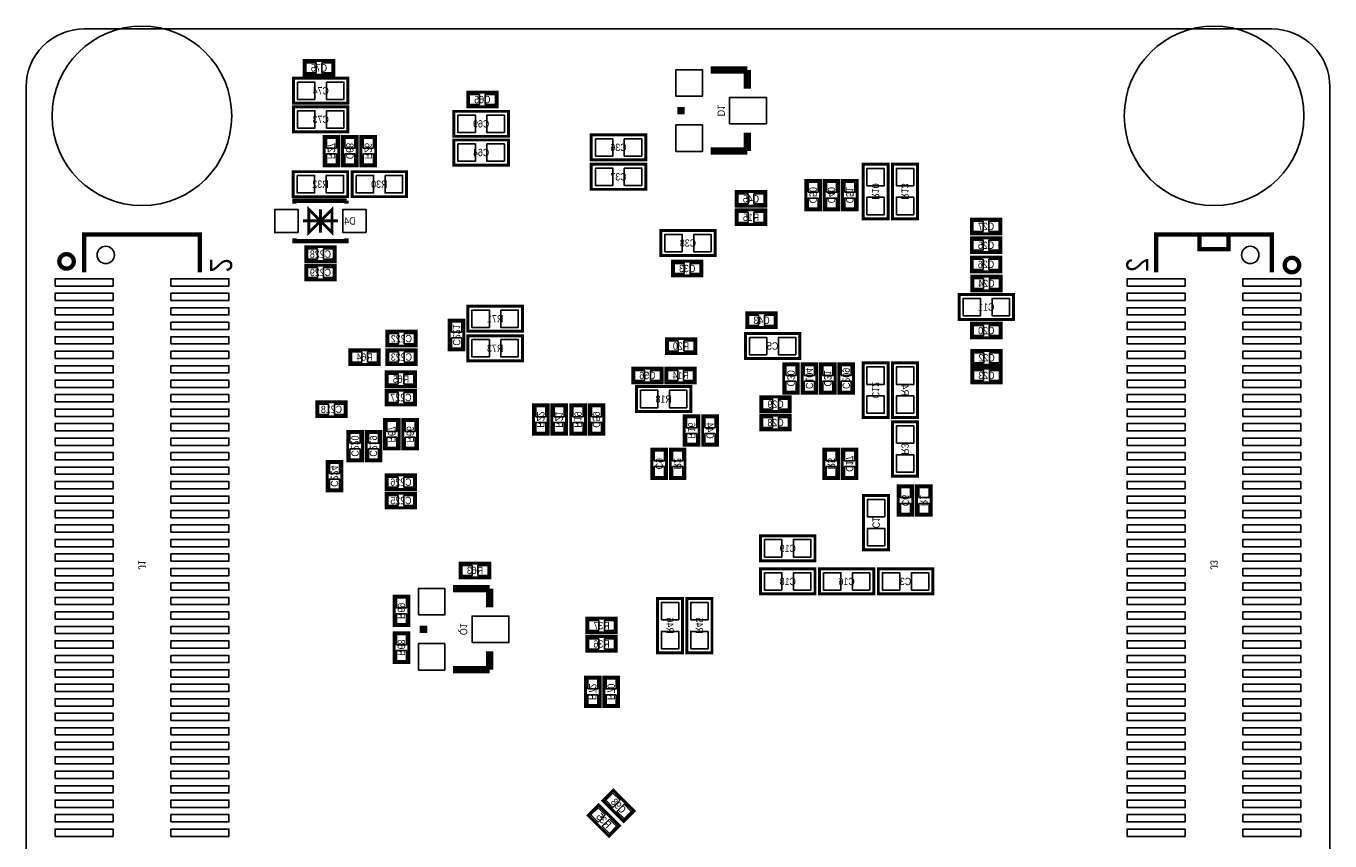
# Model space of a CAD drawing. Extents: x 0 to 45, y -0.1 to 62.1.
# Tile 4 of 4: x 0 to 45, y 34 to 62.1. Entities that reach past the tile are written whole.
import ezdxf
from ezdxf.enums import TextEntityAlignment as Align

# ---------------------------------------------------------------- set-up
doc = ezdxf.new("R2010")
doc.units = 0
for name, color, linetype in [('BG_OUTLINE', 92, 'CONTINUOUS'), ('PG_SILKSCREEN_BOTTOM', 150, 'CONTINUOUS'), ('PIN_BOTTOM', 253, 'CONTINUOUS'), ('RD_SILKSCREEN_BOTTOM', 150, 'CONTINUOUS')]:
    doc.layers.add(name, color=color, linetype=linetype)

msp = doc.modelspace()

# ---------------------------------------------------------------- linework, layer by layer
at = {"layer": 'BG_OUTLINE'}
msp.add_lwpolyline([(42.999914, 0, 0.414214), (44.99991, 1.999996), (44.99991, 59.99988, 0.414214), (42.999914, 61.999876), (1.999996, 61.999876, 0.414214), (0, 59.99988), (0, 1.999996, 0.414214), (1.999996, 0), (41.999916, 0)], format="xyb", close=True, dxfattribs=at)
at = {"layer": 'PG_SILKSCREEN_BOTTOM'}
for points, const_width in [([(9.6012, 60.9092), (10.6172, 60.9092), (10.6172, 60.4012), (9.6012, 60.4012), (9.6012, 60.9092)], 0.1016), ([(9.229598, 59.436), (11.109198, 59.436), (11.109198, 60.2996), (9.229598, 60.2996), (9.229598, 59.436)], 0.1016), ([(24.892, 60.579), (23.622, 60.579)], 0.254), ([(24.892, 59.944), (24.892, 60.579)], 0.254), ([(16.256, 59.309), (15.24, 59.309), (15.24, 59.817), (16.256, 59.817), (16.256, 59.309)], 0.1016), ([(22.606, 59.055), (22.606, 59.309)], 0.254), ([(9.229598, 58.4454), (11.109198, 58.4454), (11.109198, 59.309), (9.229598, 59.309), (9.229598, 58.4454)], 0.1016), ([(16.646398, 59.1566), (14.766798, 59.1566), (14.766798, 58.293), (16.646398, 58.293), (16.646398, 59.1566)], 0.1016), ([(24.892, 58.42), (24.892, 57.785)], 0.254), ([(10.287, 57.277), (10.287, 58.293), (10.795, 58.293), (10.795, 57.277), (10.287, 57.277)], 0.1016), ([(10.922, 57.277), (10.922, 58.293), (11.43, 58.293), (11.43, 57.277), (10.922, 57.277)], 0.1016), ([(11.557, 57.277), (11.557, 58.293), (12.065, 58.293), (12.065, 57.277), (11.557, 57.277)], 0.1016), ([(16.646398, 58.166), (14.766798, 58.166), (14.766798, 57.3024), (16.646398, 57.3024), (16.646398, 58.166)], 0.1016), ([(19.5072, 57.4802), (21.3868, 57.4802), (21.3868, 58.3438), (19.5072, 58.3438), (19.5072, 57.4802)], 0.1016), ([(24.892, 57.785), (23.622, 57.785)], 0.254), ([(19.5072, 56.4642), (21.3868, 56.4642), (21.3868, 57.3278), (19.5072, 57.3278), (19.5072, 56.4642)], 0.1016), ([(28.889198, 57.3278), (28.889198, 55.4482), (29.752798, 55.4482), (29.752798, 57.3278), (28.889198, 57.3278)], 0.1016), ([(30.768798, 55.4482), (30.768798, 57.3278), (29.905198, 57.3278), (29.905198, 55.4482), (30.768798, 55.4482)], 0.1016), ([(9.2202, 56.2102), (11.0998, 56.2102), (11.0998, 57.0738), (9.2202, 57.0738), (9.2202, 56.2102)], 0.1016), ([(11.2522, 56.2102), (13.1318, 56.2102), (13.1318, 57.0738), (11.2522, 57.0738), (11.2522, 56.2102)], 0.1016), ([(26.907998, 55.753), (26.907998, 56.769), (27.415998, 56.769), (27.415998, 55.753), (26.907998, 55.753)], 0.1016), ([(27.542998, 55.753), (27.542998, 56.769), (28.050998, 56.769), (28.050998, 55.753), (27.542998, 55.753)], 0.1016), ([(28.177998, 55.753), (28.177998, 56.769), (28.685998, 56.769), (28.685998, 55.753), (28.177998, 55.753)], 0.1016), ([(24.511, 56.388), (25.527, 56.388), (25.527, 55.88), (24.511, 55.88), (24.511, 56.388)], 0.1016), ([(11.059922, 56.072024), (9.260078, 56.072024), (9.260078, 55.971948)], 0.150114), ([(10.16, 55.372), (10.56005, 54.97195), (10.56005, 55.77205), (10.16, 55.372), (9.75995, 55.77205), (9.75995, 54.97195), (10.16, 55.372)], 0.100076), ([(10.16, 54.97195), (10.16, 55.77205)], 0.100076), ([(11.059922, 56.072024), (11.059922, 55.971948)], 0.150114), ([(24.511, 55.753), (25.527, 55.753), (25.527, 55.245), (24.511, 55.245), (24.511, 55.753)], 0.1016), ([(10.759948, 55.372), (9.560052, 55.372)], 0.100076), ([(33.638998, 54.93004), (32.622998, 54.93004), (32.622998, 55.43804), (33.638998, 55.43804), (33.638998, 54.93004)], 0.1016), ([(5.999988, 53.600096), (5.999988, 54.900068), (1.999996, 54.900068), (1.999996, 53.600096)], 0.150114), ([(23.783798, 55.0418), (21.904198, 55.0418), (21.904198, 54.1782), (23.783798, 54.1782), (23.783798, 55.0418)], 0.1016), ([(38.999922, 53.600096), (38.999922, 54.900068), (42.999914, 54.900068), (42.999914, 53.600096)], 0.150114), ([(40.999918, 54.900068), (41.500044, 54.900068), (41.500044, 54.399942), (40.499792, 54.399942), (40.499792, 54.900068)], 0.150114), ([(11.059922, 54.772052), (11.059922, 54.671976), (9.260078, 54.671976), (9.260078, 54.772052)], 0.150114), ([(9.652, 54.483), (10.668, 54.483), (10.668, 53.975), (9.652, 53.975), (9.652, 54.483)], 0.1016), ([(33.638998, 54.2798), (32.622998, 54.2798), (32.622998, 54.7878), (33.638998, 54.7878), (33.638998, 54.2798)], 0.1016), ([(23.326598, 53.47716), (22.310598, 53.47716), (22.310598, 53.98516), (23.326598, 53.98516), (23.326598, 53.47716)], 0.1016), ([(33.638998, 53.6194), (32.622998, 53.6194), (32.622998, 54.1274), (33.638998, 54.1274), (33.638998, 53.6194)], 0.1016), ([(9.652, 53.848), (10.668, 53.848), (10.668, 53.34), (9.652, 53.34), (9.652, 53.848)], 0.1016), ([(33.655, 52.959), (32.639, 52.959), (32.639, 53.467), (33.655, 53.467), (33.655, 52.959)], 0.1016), ([(34.080958, 52.832), (32.201358, 52.832), (32.201358, 51.9684), (34.080958, 51.9684), (34.080958, 52.832)], 0.1016), ([(17.128998, 52.4256), (15.249398, 52.4256), (15.249398, 51.562), (17.128998, 51.562), (17.128998, 52.4256)], 0.1016), ([(24.875998, 52.197), (25.891998, 52.197), (25.891998, 51.689), (24.875998, 51.689), (24.875998, 52.197)], 0.1016), ([(15.113, 51.943), (15.113, 50.927), (14.605, 50.927), (14.605, 51.943), (15.113, 51.943)], 0.1016), ([(33.649158, 51.3334), (32.633158, 51.3334), (32.633158, 51.8414), (33.649158, 51.8414), (33.649158, 51.3334)], 0.1016), ([(12.446, 51.562), (13.462, 51.562), (13.462, 51.054), (12.446, 51.054), (12.446, 51.562)], 0.1016), ([(17.128998, 51.4096), (15.249398, 51.4096), (15.249398, 50.546), (17.128998, 50.546), (17.128998, 51.4096)], 0.1016), ([(23.114, 50.8), (22.098, 50.8), (22.098, 51.308), (23.114, 51.308), (23.114, 50.8)], 0.1016), ([(24.825198, 50.6222), (26.704798, 50.6222), (26.704798, 51.4858), (24.825198, 51.4858), (24.825198, 50.6222)], 0.1016), ([(12.192, 50.419), (11.176, 50.419), (11.176, 50.927), (12.192, 50.927), (12.192, 50.419)], 0.1016), ([(12.446, 50.927), (13.462, 50.927), (13.462, 50.419), (12.446, 50.419), (12.446, 50.927)], 0.1016), ([(33.659318, 50.3936), (32.643318, 50.3936), (32.643318, 50.9016), (33.659318, 50.9016), (33.659318, 50.3936)], 0.1016), ([(26.145998, 49.4284), (26.145998, 50.4444), (26.653998, 50.4444), (26.653998, 49.4284), (26.145998, 49.4284)], 0.1016), ([(26.780998, 49.4284), (26.780998, 50.4444), (27.288998, 50.4444), (27.288998, 49.4284), (26.780998, 49.4284)], 0.1016), ([(27.415998, 49.4284), (27.415998, 50.4444), (27.923998, 50.4444), (27.923998, 49.4284), (27.415998, 49.4284)], 0.1016), ([(28.050998, 49.4284), (28.050998, 50.4444), (28.558998, 50.4444), (28.558998, 49.4284), (28.050998, 49.4284)], 0.1016), ([(29.752798, 48.5902), (29.752798, 50.4698), (28.889198, 50.4698), (28.889198, 48.5902), (29.752798, 48.5902)], 0.1016), ([(29.905198, 50.4698), (29.905198, 48.5902), (30.768798, 48.5902), (30.768798, 50.4698), (29.905198, 50.4698)], 0.1016), ([(13.445998, 49.657), (12.429998, 49.657), (12.429998, 50.165), (13.445998, 50.165), (13.445998, 49.657)], 0.1016), ([(20.938998, 50.292), (21.954998, 50.292), (21.954998, 49.784), (20.938998, 49.784), (20.938998, 50.292)], 0.1016), ([(22.081998, 50.292), (23.097998, 50.292), (23.097998, 49.784), (22.081998, 49.784), (22.081998, 50.292)], 0.1016), ([(33.654238, 49.784), (32.638238, 49.784), (32.638238, 50.292), (33.654238, 50.292), (33.654238, 49.784)], 0.1016), ([(12.429998, 49.53), (13.445998, 49.53), (13.445998, 49.022), (12.429998, 49.022), (12.429998, 49.53)], 0.1016), ([(22.945598, 49.657), (21.065998, 49.657), (21.065998, 48.7934), (22.945598, 48.7934), (22.945598, 49.657)], 0.1016), ([(10.033, 49.1236), (11.049, 49.1236), (11.049, 48.6156), (10.033, 48.6156), (10.033, 49.1236)], 0.1016), ([(17.509998, 48.006), (17.509998, 49.022), (18.017998, 49.022), (18.017998, 48.006), (17.509998, 48.006)], 0.1016), ([(18.144998, 48.006), (18.144998, 49.022), (18.652998, 49.022), (18.652998, 48.006), (18.144998, 48.006)], 0.1016), ([(18.796, 48.006), (18.796, 49.022), (19.304, 49.022), (19.304, 48.006), (18.796, 48.006)], 0.1016), ([(19.431, 48.006), (19.431, 49.022), (19.939, 49.022), (19.939, 48.006), (19.431, 48.006)], 0.1016), ([(26.374598, 48.7934), (25.358598, 48.7934), (25.358598, 49.3014), (26.374598, 49.3014), (26.374598, 48.7934)], 0.1016), ([(22.716998, 47.625), (22.716998, 48.641), (23.224998, 48.641), (23.224998, 47.625), (22.716998, 47.625)], 0.1016), ([(23.351998, 47.625), (23.351998, 48.641), (23.859998, 48.641), (23.859998, 47.625), (23.351998, 47.625)], 0.1016), ([(26.374598, 48.1584), (25.358598, 48.1584), (25.358598, 48.6664), (26.374598, 48.6664), (26.374598, 48.1584)], 0.1016), ([(11.0998, 47.0916), (11.0998, 48.1076), (11.6078, 48.1076), (11.6078, 47.0916), (11.0998, 47.0916)], 0.1016), ([(11.7348, 47.0916), (11.7348, 48.1076), (12.2428, 48.1076), (12.2428, 47.0916), (11.7348, 47.0916)], 0.1016), ([(12.8778, 48.514), (12.8778, 47.498), (12.3698, 47.498), (12.3698, 48.514), (12.8778, 48.514)], 0.1016), ([(13.0048, 47.498), (13.0048, 48.514), (13.5128, 48.514), (13.5128, 47.498), (13.0048, 47.498)], 0.1016), ([(30.768798, 46.5582), (30.768798, 48.4378), (29.905198, 48.4378), (29.905198, 46.5582), (30.768798, 46.5582)], 0.1016), ([(21.599398, 46.482), (21.599398, 47.498), (22.107398, 47.498), (22.107398, 46.482), (21.599398, 46.482)], 0.1016), ([(22.742398, 47.498), (22.742398, 46.482), (22.234398, 46.482), (22.234398, 47.498), (22.742398, 47.498)], 0.1016), ([(27.5336, 46.482), (27.5336, 47.498), (28.0416, 47.498), (28.0416, 46.482), (27.5336, 46.482)], 0.1016), ([(28.6766, 47.498), (28.6766, 46.482), (28.1686, 46.482), (28.1686, 47.498), (28.6766, 47.498)], 0.1016), ([(10.3886, 46.0502), (10.3886, 47.0662), (10.8966, 47.0662), (10.8966, 46.0502), (10.3886, 46.0502)], 0.1016), ([(13.445998, 46.101), (12.429998, 46.101), (12.429998, 46.609), (13.445998, 46.609), (13.445998, 46.101)], 0.1016), ([(13.445998, 45.466), (12.429998, 45.466), (12.429998, 45.974), (13.445998, 45.974), (13.445998, 45.466)], 0.1016), ([(28.9052, 45.8978), (28.9052, 44.0182), (29.7688, 44.0182), (29.7688, 45.8978), (28.9052, 45.8978)], 0.1016), ([(30.607, 46.228), (30.607, 45.212), (30.099, 45.212), (30.099, 46.228), (30.607, 46.228)], 0.1016), ([(30.734, 45.212), (30.734, 46.228), (31.242, 46.228), (31.242, 45.212), (30.734, 45.212)], 0.1016), ([(27.2288, 44.5008), (25.3492, 44.5008), (25.3492, 43.6372), (27.2288, 43.6372), (27.2288, 44.5008)], 0.1016), ([(16.002, 43.053), (14.986, 43.053), (14.986, 43.561), (16.002, 43.561), (16.002, 43.053)], 0.1016), ([(27.2288, 43.3578), (25.3492, 43.3578), (25.3492, 42.4942), (27.2288, 42.4942), (27.2288, 43.3578)], 0.1016), ([(27.3812, 42.4942), (29.2608, 42.4942), (29.2608, 43.3578), (27.3812, 43.3578), (27.3812, 42.4942)], 0.1016), ([(31.2928, 43.3578), (29.4132, 43.3578), (29.4132, 42.4942), (31.2928, 42.4942), (31.2928, 43.3578)], 0.1016), ([(16.002, 42.672), (14.732, 42.672)], 0.254), ([(16.002, 42.037), (16.002, 42.672)], 0.254), ([(13.208, 42.418), (13.208, 41.402), (12.7, 41.402), (12.7, 42.418), (13.208, 42.418)], 0.1016), ([(22.6568, 40.4622), (22.6568, 42.3418), (21.7932, 42.3418), (21.7932, 40.4622), (22.6568, 40.4622)], 0.1016), ([(22.8092, 42.3418), (22.8092, 40.4622), (23.6728, 40.4622), (23.6728, 42.3418), (22.8092, 42.3418)], 0.1016), ([(13.716, 41.148), (13.716, 41.402)], 0.254), ([(20.3708, 41.148), (19.3548, 41.148), (19.3548, 41.656), (20.3708, 41.656), (20.3708, 41.148)], 0.1016), ([(12.7, 40.132), (12.7, 41.148), (13.208, 41.148), (13.208, 40.132), (12.7, 40.132)], 0.1016), ([(20.3708, 40.513), (19.3548, 40.513), (19.3548, 41.021), (20.3708, 41.021), (20.3708, 40.513)], 0.1016), ([(16.002, 40.513), (16.002, 39.878)], 0.254), ([(16.002, 39.878), (14.732, 39.878)], 0.254), ([(19.304, 38.608), (19.304, 39.624), (19.812, 39.624), (19.812, 38.608), (19.304, 38.608)], 0.1016), ([(20.447, 39.624), (20.447, 38.608), (19.939, 38.608), (19.939, 39.624), (20.447, 39.624)], 0.1016), ([(20.267422, 35.717734), (20.985734, 34.999422), (20.626578, 34.640266), (19.908266, 35.358578), (20.267422, 35.717734)], 0.1016), ([(19.759422, 35.209734), (20.477734, 34.491422), (20.118578, 34.132266), (19.400266, 34.850578), (19.759422, 35.209734)], 0.1016)]:
    msp.add_lwpolyline(points, dxfattribs=dict(at, const_width=const_width))
at = {"layer": 'PG_SILKSCREEN_BOTTOM', "const_width": 0.150114}
for points in [[(1.64719, 53.975254, 1.00018), (1.147064, 53.975, 0.99982), (1.64719, 53.975254)], [(43.93819, 53.848254, 1.00018), (43.438064, 53.848, 0.99982), (43.93819, 53.848254)]]:
    msp.add_lwpolyline(points, format="xyb", dxfattribs=at)
at = {"layer": 'PIN_BOTTOM'}
for points in [[(9.659112, 60.830206), (9.659112, 60.480194), (10.009124, 60.480194), (10.009124, 60.830206)], [(10.209276, 60.830206), (10.209276, 60.480194), (10.559288, 60.480194), (10.559288, 60.830206)], [(22.4282, 59.6773), (23.3426, 59.6773), (23.3426, 60.5917), (22.4282, 60.5917)], [(9.369806, 60.16752), (9.369806, 59.56808), (9.969246, 59.56808), (9.969246, 60.16752)], [(10.36955, 60.16752), (10.36955, 59.56808), (10.96899, 59.56808), (10.96899, 60.16752)], [(15.647924, 59.387994), (15.647924, 59.738006), (15.297912, 59.738006), (15.297912, 59.387994)], [(16.198088, 59.387994), (16.198088, 59.738006), (15.848076, 59.738006), (15.848076, 59.387994)], [(24.2824, 58.7248), (25.5524, 58.7248), (25.5524, 59.6392), (24.2824, 59.6392)], [(9.369806, 59.17692), (9.369806, 58.57748), (9.969246, 58.57748), (9.969246, 59.17692)], [(10.36955, 59.17692), (10.36955, 58.57748), (10.96899, 58.57748), (10.96899, 59.17692)], [(15.506446, 58.42508), (15.506446, 59.02452), (14.907006, 59.02452), (14.907006, 58.42508)], [(16.50619, 58.42508), (16.50619, 59.02452), (15.90675, 59.02452), (15.90675, 58.42508)], [(22.4282, 57.7723), (23.3426, 57.7723), (23.3426, 58.6867), (22.4282, 58.6867)], [(10.365994, 57.885076), (10.716006, 57.885076), (10.716006, 58.235088), (10.365994, 58.235088)], [(11.000994, 57.885076), (11.351006, 57.885076), (11.351006, 58.235088), (11.000994, 58.235088)], [(11.635994, 57.885076), (11.986006, 57.885076), (11.986006, 58.235088), (11.635994, 58.235088)], [(19.647408, 58.21172), (19.647408, 57.61228), (20.246848, 57.61228), (20.246848, 58.21172)], [(20.647152, 58.21172), (20.647152, 57.61228), (21.246592, 57.61228), (21.246592, 58.21172)], [(10.365994, 57.334912), (10.716006, 57.334912), (10.716006, 57.684924), (10.365994, 57.684924)], [(11.000994, 57.334912), (11.351006, 57.334912), (11.351006, 57.684924), (11.000994, 57.684924)], [(11.635994, 57.334912), (11.986006, 57.334912), (11.986006, 57.684924), (11.635994, 57.684924)], [(15.506446, 57.43448), (15.506446, 58.03392), (14.907006, 58.03392), (14.907006, 57.43448)], [(16.50619, 57.43448), (16.50619, 58.03392), (15.90675, 58.03392), (15.90675, 57.43448)], [(19.647408, 57.19572), (19.647408, 56.59628), (20.246848, 56.59628), (20.246848, 57.19572)], [(20.647152, 57.19572), (20.647152, 56.59628), (21.246592, 56.59628), (21.246592, 57.19572)], [(29.620718, 57.187592), (29.021278, 57.187592), (29.021278, 56.588152), (29.620718, 56.588152)], [(30.037278, 56.588152), (30.636718, 56.588152), (30.636718, 57.187592), (30.037278, 57.187592)], [(9.360408, 56.94172), (9.360408, 56.34228), (9.959848, 56.34228), (9.959848, 56.94172)], [(10.360152, 56.94172), (10.360152, 56.34228), (10.959592, 56.34228), (10.959592, 56.94172)], [(11.392408, 56.94172), (11.392408, 56.34228), (11.991848, 56.34228), (11.991848, 56.94172)], [(12.392152, 56.94172), (12.392152, 56.34228), (12.991592, 56.34228), (12.991592, 56.94172)], [(26.986992, 56.361076), (27.337004, 56.361076), (27.337004, 56.711088), (26.986992, 56.711088)], [(27.621992, 56.361076), (27.972004, 56.361076), (27.972004, 56.711088), (27.621992, 56.711088)], [(28.256992, 56.361076), (28.607004, 56.361076), (28.607004, 56.711088), (28.256992, 56.711088)], [(24.568912, 56.309006), (24.568912, 55.958994), (24.918924, 55.958994), (24.918924, 56.309006)], [(25.119076, 56.309006), (25.119076, 55.958994), (25.469088, 55.958994), (25.469088, 56.309006)], [(26.986992, 55.810912), (27.337004, 55.810912), (27.337004, 56.160924), (26.986992, 56.160924)], [(27.621992, 55.810912), (27.972004, 55.810912), (27.972004, 56.160924), (27.621992, 56.160924)], [(28.256992, 55.810912), (28.607004, 55.810912), (28.607004, 56.160924), (28.256992, 56.160924)], [(29.620718, 56.187848), (29.021278, 56.187848), (29.021278, 55.588408), (29.620718, 55.588408)], [(30.037278, 55.588408), (30.636718, 55.588408), (30.636718, 56.187848), (30.037278, 56.187848)], [(9.385046, 54.97195), (9.385046, 55.77205), (8.584946, 55.77205), (8.584946, 54.97195)], [(11.735054, 54.97195), (11.735054, 55.77205), (10.934954, 55.77205), (10.934954, 54.97195)], [(24.568912, 55.674006), (24.568912, 55.323994), (24.918924, 55.323994), (24.918924, 55.674006)], [(25.119076, 55.674006), (25.119076, 55.323994), (25.469088, 55.323994), (25.469088, 55.674006)], [(33.030922, 55.009034), (33.030922, 55.359046), (32.68091, 55.359046), (32.68091, 55.009034)], [(33.581086, 55.009034), (33.581086, 55.359046), (33.231074, 55.359046), (33.231074, 55.009034)], [(22.643846, 54.31028), (22.643846, 54.90972), (22.044406, 54.90972), (22.044406, 54.31028)], [(23.64359, 54.31028), (23.64359, 54.90972), (23.04415, 54.90972), (23.04415, 54.31028)], [(33.030922, 54.358794), (33.030922, 54.708806), (32.68091, 54.708806), (32.68091, 54.358794)], [(33.581086, 54.358794), (33.581086, 54.708806), (33.231074, 54.708806), (33.231074, 54.358794)], [(9.709912, 54.404006), (9.709912, 54.053994), (10.059924, 54.053994), (10.059924, 54.404006)], [(10.260076, 54.404006), (10.260076, 54.053994), (10.610088, 54.053994), (10.610088, 54.404006)], [(33.030922, 53.698394), (33.030922, 54.048406), (32.68091, 54.048406), (32.68091, 53.698394)], [(33.581086, 53.698394), (33.581086, 54.048406), (33.231074, 54.048406), (33.231074, 53.698394)], [(9.709912, 53.769006), (9.709912, 53.418994), (10.059924, 53.418994), (10.059924, 53.769006)], [(10.260076, 53.769006), (10.260076, 53.418994), (10.610088, 53.418994), (10.610088, 53.769006)], [(22.718522, 53.556154), (22.718522, 53.906166), (22.36851, 53.906166), (22.36851, 53.556154)], [(23.268686, 53.556154), (23.268686, 53.906166), (22.918674, 53.906166), (22.918674, 53.556154)], [(0.999998, 53.125116), (2.999994, 53.125116), (2.999994, 53.375052), (0.999998, 53.375052)], [(4.99999, 53.125116), (6.999986, 53.125116), (6.999986, 53.375052), (4.99999, 53.375052)], [(33.046924, 53.037994), (33.046924, 53.388006), (32.696912, 53.388006), (32.696912, 53.037994)], [(33.597088, 53.037994), (33.597088, 53.388006), (33.247076, 53.388006), (33.247076, 53.037994)], [(39.99992, 53.375052), (37.999924, 53.375052), (37.999924, 53.125116), (39.99992, 53.125116)], [(43.999912, 53.375052), (41.999916, 53.375052), (41.999916, 53.125116), (43.999912, 53.125116)], [(0.999998, 52.62499), (2.999994, 52.62499), (2.999994, 52.874926), (0.999998, 52.874926)], [(4.99999, 52.62499), (6.999986, 52.62499), (6.999986, 52.874926), (4.99999, 52.874926)], [(32.941006, 52.10048), (32.941006, 52.69992), (32.341566, 52.69992), (32.341566, 52.10048)], [(33.94075, 52.10048), (33.94075, 52.69992), (33.34131, 52.69992), (33.34131, 52.10048)], [(39.99992, 52.874926), (37.999924, 52.874926), (37.999924, 52.62499), (39.99992, 52.62499)], [(43.999912, 52.874926), (41.999916, 52.874926), (41.999916, 52.62499), (43.999912, 52.62499)], [(0.999998, 52.125118), (2.999994, 52.125118), (2.999994, 52.375054), (0.999998, 52.375054)], [(4.99999, 52.125118), (6.999986, 52.125118), (6.999986, 52.375054), (4.99999, 52.375054)], [(15.989046, 51.69408), (15.989046, 52.29352), (15.389606, 52.29352), (15.389606, 51.69408)], [(16.98879, 51.69408), (16.98879, 52.29352), (16.38935, 52.29352), (16.38935, 51.69408)], [(39.99992, 52.375054), (37.999924, 52.375054), (37.999924, 52.125118), (39.99992, 52.125118)], [(43.999912, 52.375054), (41.999916, 52.375054), (41.999916, 52.125118), (43.999912, 52.125118)], [(0.999998, 51.624992), (2.999994, 51.624992), (2.999994, 51.874928), (0.999998, 51.874928)], [(4.99999, 51.624992), (6.999986, 51.624992), (6.999986, 51.874928), (4.99999, 51.874928)], [(15.034006, 51.885088), (14.683994, 51.885088), (14.683994, 51.535076), (15.034006, 51.535076)], [(24.93391, 52.118006), (24.93391, 51.767994), (25.283922, 51.767994), (25.283922, 52.118006)], [(25.484074, 52.118006), (25.484074, 51.767994), (25.834086, 51.767994), (25.834086, 52.118006)], [(33.041082, 51.412394), (33.041082, 51.762406), (32.69107, 51.762406), (32.69107, 51.412394)], [(33.591246, 51.412394), (33.591246, 51.762406), (33.241234, 51.762406), (33.241234, 51.412394)], [(39.99992, 51.874928), (37.999924, 51.874928), (37.999924, 51.624992), (39.99992, 51.624992)], [(43.999912, 51.874928), (41.999916, 51.874928), (41.999916, 51.624992), (43.999912, 51.624992)], [(0.999998, 51.12512), (2.999994, 51.12512), (2.999994, 51.375056), (0.999998, 51.375056)], [(4.99999, 51.12512), (6.999986, 51.12512), (6.999986, 51.375056), (4.99999, 51.375056)], [(12.503912, 51.483006), (12.503912, 51.132994), (12.853924, 51.132994), (12.853924, 51.483006)], [(13.054076, 51.483006), (13.054076, 51.132994), (13.404088, 51.132994), (13.404088, 51.483006)], [(15.034006, 51.334924), (14.683994, 51.334924), (14.683994, 50.984912), (15.034006, 50.984912)], [(24.965406, 51.35372), (24.965406, 50.75428), (25.564846, 50.75428), (25.564846, 51.35372)], [(25.96515, 51.35372), (25.96515, 50.75428), (26.56459, 50.75428), (26.56459, 51.35372)], [(39.99992, 51.375056), (37.999924, 51.375056), (37.999924, 51.12512), (39.99992, 51.12512)], [(43.999912, 51.375056), (41.999916, 51.375056), (41.999916, 51.12512), (43.999912, 51.12512)], [(0.999998, 50.624994), (2.999994, 50.624994), (2.999994, 50.87493), (0.999998, 50.87493)], [(4.99999, 50.624994), (6.999986, 50.624994), (6.999986, 50.87493), (4.99999, 50.87493)], [(15.989046, 50.67808), (15.989046, 51.27752), (15.389606, 51.27752), (15.389606, 50.67808)], [(16.98879, 50.67808), (16.98879, 51.27752), (16.38935, 51.27752), (16.38935, 50.67808)], [(22.505924, 50.878994), (22.505924, 51.229006), (22.155912, 51.229006), (22.155912, 50.878994)], [(23.056088, 50.878994), (23.056088, 51.229006), (22.706076, 51.229006), (22.706076, 50.878994)], [(39.99992, 50.87493), (37.999924, 50.87493), (37.999924, 50.624994), (39.99992, 50.624994)], [(43.999912, 50.87493), (41.999916, 50.87493), (41.999916, 50.624994), (43.999912, 50.624994)], [(11.583924, 50.497994), (11.583924, 50.848006), (11.233912, 50.848006), (11.233912, 50.497994)], [(12.134088, 50.497994), (12.134088, 50.848006), (11.784076, 50.848006), (11.784076, 50.497994)], [(12.503912, 50.848006), (12.503912, 50.497994), (12.853924, 50.497994), (12.853924, 50.848006)], [(13.054076, 50.848006), (13.054076, 50.497994), (13.404088, 50.497994), (13.404088, 50.848006)], [(33.051242, 50.472594), (33.051242, 50.822606), (32.70123, 50.822606), (32.70123, 50.472594)], [(33.601406, 50.472594), (33.601406, 50.822606), (33.251394, 50.822606), (33.251394, 50.472594)], [(0.999998, 50.125122), (2.999994, 50.125122), (2.999994, 50.375058), (0.999998, 50.375058)], [(4.99999, 50.125122), (6.999986, 50.125122), (6.999986, 50.375058), (4.99999, 50.375058)], [(12.837922, 49.735994), (12.837922, 50.086006), (12.48791, 50.086006), (12.48791, 49.735994)], [(13.388086, 49.735994), (13.388086, 50.086006), (13.038074, 50.086006), (13.038074, 49.735994)], [(20.99691, 50.213006), (20.99691, 49.862994), (21.346922, 49.862994), (21.346922, 50.213006)], [(21.547074, 50.213006), (21.547074, 49.862994), (21.897086, 49.862994), (21.897086, 50.213006)], [(22.13991, 50.213006), (22.13991, 49.862994), (22.489922, 49.862994), (22.489922, 50.213006)], [(22.690074, 50.213006), (22.690074, 49.862994), (23.040086, 49.862994), (23.040086, 50.213006)], [(26.224992, 50.036476), (26.575004, 50.036476), (26.575004, 50.386488), (26.224992, 50.386488)], [(26.859992, 50.036476), (27.210004, 50.036476), (27.210004, 50.386488), (26.859992, 50.386488)], [(27.494992, 50.036476), (27.845004, 50.036476), (27.845004, 50.386488), (27.494992, 50.386488)], [(28.129992, 50.036476), (28.480004, 50.036476), (28.480004, 50.386488), (28.129992, 50.386488)], [(29.021278, 49.730152), (29.620718, 49.730152), (29.620718, 50.329592), (29.021278, 50.329592)], [(30.636718, 50.329592), (30.037278, 50.329592), (30.037278, 49.730152), (30.636718, 49.730152)], [(33.046162, 49.862994), (33.046162, 50.213006), (32.69615, 50.213006), (32.69615, 49.862994)], [(33.596326, 49.862994), (33.596326, 50.213006), (33.246314, 50.213006), (33.246314, 49.862994)], [(39.99992, 50.375058), (37.999924, 50.375058), (37.999924, 50.125122), (39.99992, 50.125122)], [(43.999912, 50.375058), (41.999916, 50.375058), (41.999916, 50.125122), (43.999912, 50.125122)], [(0.999998, 49.624996), (2.999994, 49.624996), (2.999994, 49.874932), (0.999998, 49.874932)], [(4.99999, 49.624996), (6.999986, 49.624996), (6.999986, 49.874932), (4.99999, 49.874932)], [(21.805646, 48.92548), (21.805646, 49.52492), (21.206206, 49.52492), (21.206206, 48.92548)], [(22.80539, 48.92548), (22.80539, 49.52492), (22.20595, 49.52492), (22.20595, 48.92548)], [(26.224992, 49.486312), (26.575004, 49.486312), (26.575004, 49.836324), (26.224992, 49.836324)], [(26.859992, 49.486312), (27.210004, 49.486312), (27.210004, 49.836324), (26.859992, 49.836324)], [(27.494992, 49.486312), (27.845004, 49.486312), (27.845004, 49.836324), (27.494992, 49.836324)], [(28.129992, 49.486312), (28.480004, 49.486312), (28.480004, 49.836324), (28.129992, 49.836324)], [(39.99992, 49.874932), (37.999924, 49.874932), (37.999924, 49.624996), (39.99992, 49.624996)], [(43.999912, 49.874932), (41.999916, 49.874932), (41.999916, 49.624996), (43.999912, 49.624996)], [(0.999998, 49.125124), (2.999994, 49.125124), (2.999994, 49.37506), (0.999998, 49.37506)], [(4.99999, 49.125124), (6.999986, 49.125124), (6.999986, 49.37506), (4.99999, 49.37506)], [(12.48791, 49.451006), (12.48791, 49.100994), (12.837922, 49.100994), (12.837922, 49.451006)], [(13.038074, 49.451006), (13.038074, 49.100994), (13.388086, 49.100994), (13.388086, 49.451006)], [(25.766522, 48.872394), (25.766522, 49.222406), (25.41651, 49.222406), (25.41651, 48.872394)], [(26.316686, 48.872394), (26.316686, 49.222406), (25.966674, 49.222406), (25.966674, 48.872394)], [(29.021278, 48.730408), (29.620718, 48.730408), (29.620718, 49.329848), (29.021278, 49.329848)], [(30.636718, 49.329848), (30.037278, 49.329848), (30.037278, 48.730408), (30.636718, 48.730408)], [(39.99992, 49.37506), (37.999924, 49.37506), (37.999924, 49.125124), (39.99992, 49.125124)], [(43.999912, 49.37506), (41.999916, 49.37506), (41.999916, 49.125124), (43.999912, 49.125124)], [(0.999998, 48.624998), (2.999994, 48.624998), (2.999994, 48.874934), (0.999998, 48.874934)], [(4.99999, 48.624998), (6.999986, 48.624998), (6.999986, 48.874934), (4.99999, 48.874934)], [(10.090912, 49.044606), (10.090912, 48.694594), (10.440924, 48.694594), (10.440924, 49.044606)], [(10.641076, 49.044606), (10.641076, 48.694594), (10.991088, 48.694594), (10.991088, 49.044606)], [(17.588992, 48.614076), (17.939004, 48.614076), (17.939004, 48.964088), (17.588992, 48.964088)], [(18.223992, 48.614076), (18.574004, 48.614076), (18.574004, 48.964088), (18.223992, 48.964088)], [(18.874994, 48.614076), (19.225006, 48.614076), (19.225006, 48.964088), (18.874994, 48.964088)], [(19.509994, 48.614076), (19.860006, 48.614076), (19.860006, 48.964088), (19.509994, 48.964088)], [(39.99992, 48.874934), (37.999924, 48.874934), (37.999924, 48.624998), (39.99992, 48.624998)], [(43.999912, 48.874934), (41.999916, 48.874934), (41.999916, 48.624998), (43.999912, 48.624998)], [(0.999998, 48.125126), (2.999994, 48.125126), (2.999994, 48.375062), (0.999998, 48.375062)], [(4.99999, 48.125126), (6.999986, 48.125126), (6.999986, 48.375062), (4.99999, 48.375062)], [(12.798806, 48.456088), (12.448794, 48.456088), (12.448794, 48.106076), (12.798806, 48.106076)], [(13.083794, 48.106076), (13.433806, 48.106076), (13.433806, 48.456088), (13.083794, 48.456088)], [(17.588992, 48.063912), (17.939004, 48.063912), (17.939004, 48.413924), (17.588992, 48.413924)], [(18.223992, 48.063912), (18.574004, 48.063912), (18.574004, 48.413924), (18.223992, 48.413924)], [(18.874994, 48.063912), (19.225006, 48.063912), (19.225006, 48.413924), (18.874994, 48.413924)], [(19.509994, 48.063912), (19.860006, 48.063912), (19.860006, 48.413924), (19.509994, 48.413924)], [(22.795992, 48.233076), (23.146004, 48.233076), (23.146004, 48.583088), (22.795992, 48.583088)], [(23.430992, 48.233076), (23.781004, 48.233076), (23.781004, 48.583088), (23.430992, 48.583088)], [(25.766522, 48.237394), (25.766522, 48.587406), (25.41651, 48.587406), (25.41651, 48.237394)], [(26.316686, 48.237394), (26.316686, 48.587406), (25.966674, 48.587406), (25.966674, 48.237394)], [(30.037278, 47.698152), (30.636718, 47.698152), (30.636718, 48.297592), (30.037278, 48.297592)], [(39.99992, 48.375062), (37.999924, 48.375062), (37.999924, 48.125126), (39.99992, 48.125126)], [(43.999912, 48.375062), (41.999916, 48.375062), (41.999916, 48.125126), (43.999912, 48.125126)], [(0.999998, 47.625), (2.999994, 47.625), (2.999994, 47.874936), (0.999998, 47.874936)], [(4.99999, 47.625), (6.999986, 47.625), (6.999986, 47.874936), (4.99999, 47.874936)], [(11.178794, 47.699676), (11.528806, 47.699676), (11.528806, 48.049688), (11.178794, 48.049688)], [(11.813794, 47.699676), (12.163806, 47.699676), (12.163806, 48.049688), (11.813794, 48.049688)], [(12.798806, 47.905924), (12.448794, 47.905924), (12.448794, 47.555912), (12.798806, 47.555912)], [(13.083794, 47.555912), (13.433806, 47.555912), (13.433806, 47.905924), (13.083794, 47.905924)], [(22.795992, 47.682912), (23.146004, 47.682912), (23.146004, 48.032924), (22.795992, 48.032924)], [(23.430992, 47.682912), (23.781004, 47.682912), (23.781004, 48.032924), (23.430992, 48.032924)], [(39.99992, 47.874936), (37.999924, 47.874936), (37.999924, 47.625), (39.99992, 47.625)], [(43.999912, 47.874936), (41.999916, 47.874936), (41.999916, 47.625), (43.999912, 47.625)], [(0.999998, 47.125128), (2.999994, 47.125128), (2.999994, 47.375064), (0.999998, 47.375064)], [(4.99999, 47.125128), (6.999986, 47.125128), (6.999986, 47.375064), (4.99999, 47.375064)], [(11.178794, 47.149512), (11.528806, 47.149512), (11.528806, 47.499524), (11.178794, 47.499524)], [(11.813794, 47.149512), (12.163806, 47.149512), (12.163806, 47.499524), (11.813794, 47.499524)], [(21.678392, 47.090076), (22.028404, 47.090076), (22.028404, 47.440088), (21.678392, 47.440088)], [(22.663404, 47.440088), (22.313392, 47.440088), (22.313392, 47.090076), (22.663404, 47.090076)], [(27.612594, 47.090076), (27.962606, 47.090076), (27.962606, 47.440088), (27.612594, 47.440088)], [(28.597606, 47.440088), (28.247594, 47.440088), (28.247594, 47.090076), (28.597606, 47.090076)], [(30.037278, 46.698408), (30.636718, 46.698408), (30.636718, 47.297848), (30.037278, 47.297848)], [(39.99992, 47.375064), (37.999924, 47.375064), (37.999924, 47.125128), (39.99992, 47.125128)], [(43.999912, 47.375064), (41.999916, 47.375064), (41.999916, 47.125128), (43.999912, 47.125128)], [(0.999998, 46.625002), (2.999994, 46.625002), (2.999994, 46.874938), (0.999998, 46.874938)], [(4.99999, 46.625002), (6.999986, 46.625002), (6.999986, 46.874938), (4.99999, 46.874938)], [(10.467594, 46.658276), (10.817606, 46.658276), (10.817606, 47.008288), (10.467594, 47.008288)], [(21.678392, 46.539912), (22.028404, 46.539912), (22.028404, 46.889924), (21.678392, 46.889924)], [(22.663404, 46.889924), (22.313392, 46.889924), (22.313392, 46.539912), (22.663404, 46.539912)], [(27.612594, 46.539912), (27.962606, 46.539912), (27.962606, 46.889924), (27.612594, 46.889924)], [(28.597606, 46.889924), (28.247594, 46.889924), (28.247594, 46.539912), (28.597606, 46.539912)], [(39.99992, 46.874938), (37.999924, 46.874938), (37.999924, 46.625002), (39.99992, 46.625002)], [(43.999912, 46.874938), (41.999916, 46.874938), (41.999916, 46.625002), (43.999912, 46.625002)], [(0.999998, 46.12513), (2.999994, 46.12513), (2.999994, 46.375066), (0.999998, 46.375066)], [(4.99999, 46.12513), (6.999986, 46.12513), (6.999986, 46.375066), (4.99999, 46.375066)], [(10.467594, 46.108112), (10.817606, 46.108112), (10.817606, 46.458124), (10.467594, 46.458124)], [(12.837922, 46.179994), (12.837922, 46.530006), (12.48791, 46.530006), (12.48791, 46.179994)], [(13.388086, 46.179994), (13.388086, 46.530006), (13.038074, 46.530006), (13.038074, 46.179994)], [(39.99992, 46.375066), (37.999924, 46.375066), (37.999924, 46.12513), (39.99992, 46.12513)], [(43.999912, 46.375066), (41.999916, 46.375066), (41.999916, 46.12513), (43.999912, 46.12513)], [(30.528006, 46.170088), (30.177994, 46.170088), (30.177994, 45.820076), (30.528006, 45.820076)], [(30.812994, 45.820076), (31.163006, 45.820076), (31.163006, 46.170088), (30.812994, 46.170088)], [(0.999998, 45.625004), (2.999994, 45.625004), (2.999994, 45.87494), (0.999998, 45.87494)], [(4.99999, 45.625004), (6.999986, 45.625004), (6.999986, 45.87494), (4.99999, 45.87494)], [(12.837922, 45.544994), (12.837922, 45.895006), (12.48791, 45.895006), (12.48791, 45.544994)], [(13.388086, 45.544994), (13.388086, 45.895006), (13.038074, 45.895006), (13.038074, 45.544994)], [(29.63672, 45.757592), (29.03728, 45.757592), (29.03728, 45.158152), (29.63672, 45.158152)], [(30.528006, 45.619924), (30.177994, 45.619924), (30.177994, 45.269912), (30.528006, 45.269912)], [(30.812994, 45.269912), (31.163006, 45.269912), (31.163006, 45.619924), (30.812994, 45.619924)], [(39.99992, 45.87494), (37.999924, 45.87494), (37.999924, 45.625004), (39.99992, 45.625004)], [(43.999912, 45.87494), (41.999916, 45.87494), (41.999916, 45.625004), (43.999912, 45.625004)], [(0.999998, 45.125132), (2.999994, 45.125132), (2.999994, 45.375068), (0.999998, 45.375068)], [(4.99999, 45.125132), (6.999986, 45.125132), (6.999986, 45.375068), (4.99999, 45.375068)], [(39.99992, 45.375068), (37.999924, 45.375068), (37.999924, 45.125132), (39.99992, 45.125132)], [(43.999912, 45.375068), (41.999916, 45.375068), (41.999916, 45.125132), (43.999912, 45.125132)], [(0.999998, 44.625006), (2.999994, 44.625006), (2.999994, 44.874942), (0.999998, 44.874942)], [(4.99999, 44.625006), (6.999986, 44.625006), (6.999986, 44.874942), (4.99999, 44.874942)], [(29.63672, 44.757848), (29.03728, 44.757848), (29.03728, 44.158408), (29.63672, 44.158408)], [(39.99992, 44.874942), (37.999924, 44.874942), (37.999924, 44.625006), (39.99992, 44.625006)], [(43.999912, 44.874942), (41.999916, 44.874942), (41.999916, 44.625006), (43.999912, 44.625006)], [(0.999998, 44.125134), (2.999994, 44.125134), (2.999994, 44.37507), (0.999998, 44.37507)], [(4.99999, 44.125134), (6.999986, 44.125134), (6.999986, 44.37507), (4.99999, 44.37507)], [(26.088848, 43.76928), (26.088848, 44.36872), (25.489408, 44.36872), (25.489408, 43.76928)], [(27.088592, 43.76928), (27.088592, 44.36872), (26.489152, 44.36872), (26.489152, 43.76928)], [(39.99992, 44.37507), (37.999924, 44.37507), (37.999924, 44.125134), (39.99992, 44.125134)], [(43.999912, 44.37507), (41.999916, 44.37507), (41.999916, 44.125134), (43.999912, 44.125134)], [(0.999998, 43.625008), (2.999994, 43.625008), (2.999994, 43.874944), (0.999998, 43.874944)], [(4.99999, 43.625008), (6.999986, 43.625008), (6.999986, 43.874944), (4.99999, 43.874944)], [(39.99992, 43.874944), (37.999924, 43.874944), (37.999924, 43.625008), (39.99992, 43.625008)], [(43.999912, 43.874944), (41.999916, 43.874944), (41.999916, 43.625008), (43.999912, 43.625008)], [(0.999998, 43.125136), (2.999994, 43.125136), (2.999994, 43.375072), (0.999998, 43.375072)], [(4.99999, 43.125136), (6.999986, 43.125136), (6.999986, 43.375072), (4.99999, 43.375072)], [(15.393924, 43.131994), (15.393924, 43.482006), (15.043912, 43.482006), (15.043912, 43.131994)], [(15.944088, 43.131994), (15.944088, 43.482006), (15.594076, 43.482006), (15.594076, 43.131994)], [(26.088848, 42.62628), (26.088848, 43.22572), (25.489408, 43.22572), (25.489408, 42.62628)], [(27.088592, 42.62628), (27.088592, 43.22572), (26.489152, 43.22572), (26.489152, 42.62628)], [(27.521408, 43.22572), (27.521408, 42.62628), (28.120848, 42.62628), (28.120848, 43.22572)], [(28.521152, 43.22572), (28.521152, 42.62628), (29.120592, 42.62628), (29.120592, 43.22572)], [(30.152848, 42.62628), (30.152848, 43.22572), (29.553408, 43.22572), (29.553408, 42.62628)], [(31.152592, 42.62628), (31.152592, 43.22572), (30.553152, 43.22572), (30.553152, 42.62628)], [(39.99992, 43.375072), (37.999924, 43.375072), (37.999924, 43.125136), (39.99992, 43.125136)], [(43.999912, 43.375072), (41.999916, 43.375072), (41.999916, 43.125136), (43.999912, 43.125136)], [(0.999998, 42.62501), (2.999994, 42.62501), (2.999994, 42.874946), (0.999998, 42.874946)], [(4.99999, 42.62501), (6.999986, 42.62501), (6.999986, 42.874946), (4.99999, 42.874946)], [(39.99992, 42.874946), (37.999924, 42.874946), (37.999924, 42.62501), (39.99992, 42.62501)], [(43.999912, 42.874946), (41.999916, 42.874946), (41.999916, 42.62501), (43.999912, 42.62501)], [(0.999998, 42.125138), (2.999994, 42.125138), (2.999994, 42.375074), (0.999998, 42.375074)], [(4.99999, 42.125138), (6.999986, 42.125138), (6.999986, 42.375074), (4.99999, 42.375074)], [(13.129006, 42.360088), (12.778994, 42.360088), (12.778994, 42.010076), (13.129006, 42.010076)], [(13.5382, 41.7703), (14.4526, 41.7703), (14.4526, 42.6847), (13.5382, 42.6847)], [(39.99992, 42.375074), (37.999924, 42.375074), (37.999924, 42.125138), (39.99992, 42.125138)], [(43.999912, 42.375074), (41.999916, 42.375074), (41.999916, 42.125138), (43.999912, 42.125138)], [(0.999998, 41.625012), (2.999994, 41.625012), (2.999994, 41.874948), (0.999998, 41.874948)], [(4.99999, 41.625012), (6.999986, 41.625012), (6.999986, 41.874948), (4.99999, 41.874948)], [(21.92528, 41.602152), (22.52472, 41.602152), (22.52472, 42.201592), (21.92528, 42.201592)], [(23.54072, 42.201592), (22.94128, 42.201592), (22.94128, 41.602152), (23.54072, 41.602152)], [(39.99992, 41.874948), (37.999924, 41.874948), (37.999924, 41.625012), (39.99992, 41.625012)], [(43.999912, 41.874948), (41.999916, 41.874948), (41.999916, 41.625012), (43.999912, 41.625012)], [(13.129006, 41.809924), (12.778994, 41.809924), (12.778994, 41.459912), (13.129006, 41.459912)], [(15.3924, 40.8178), (16.6624, 40.8178), (16.6624, 41.7322), (15.3924, 41.7322)], [(19.762724, 41.226994), (19.762724, 41.577006), (19.412712, 41.577006), (19.412712, 41.226994)], [(20.312888, 41.226994), (20.312888, 41.577006), (19.962876, 41.577006), (19.962876, 41.226994)], [(0.999998, 41.12514), (2.999994, 41.12514), (2.999994, 41.375076), (0.999998, 41.375076)], [(4.99999, 41.12514), (6.999986, 41.12514), (6.999986, 41.375076), (4.99999, 41.375076)], [(12.778994, 40.740076), (13.129006, 40.740076), (13.129006, 41.090088), (12.778994, 41.090088)], [(21.92528, 40.602408), (22.52472, 40.602408), (22.52472, 41.201848), (21.92528, 41.201848)], [(23.54072, 41.201848), (22.94128, 41.201848), (22.94128, 40.602408), (23.54072, 40.602408)], [(39.99992, 41.375076), (37.999924, 41.375076), (37.999924, 41.12514), (39.99992, 41.12514)], [(43.999912, 41.375076), (41.999916, 41.375076), (41.999916, 41.12514), (43.999912, 41.12514)], [(0.999998, 40.625014), (2.999994, 40.625014), (2.999994, 40.87495), (0.999998, 40.87495)], [(4.99999, 40.625014), (6.999986, 40.625014), (6.999986, 40.87495), (4.99999, 40.87495)], [(12.778994, 40.189912), (13.129006, 40.189912), (13.129006, 40.539924), (12.778994, 40.539924)], [(13.5382, 39.8653), (14.4526, 39.8653), (14.4526, 40.7797), (13.5382, 40.7797)], [(19.762724, 40.591994), (19.762724, 40.942006), (19.412712, 40.942006), (19.412712, 40.591994)], [(20.312888, 40.591994), (20.312888, 40.942006), (19.962876, 40.942006), (19.962876, 40.591994)], [(39.99992, 40.87495), (37.999924, 40.87495), (37.999924, 40.625014), (39.99992, 40.625014)], [(43.999912, 40.87495), (41.999916, 40.87495), (41.999916, 40.625014), (43.999912, 40.625014)], [(0.999998, 40.125142), (2.999994, 40.125142), (2.999994, 40.375078), (0.999998, 40.375078)], [(4.99999, 40.125142), (6.999986, 40.125142), (6.999986, 40.375078), (4.99999, 40.375078)], [(39.99992, 40.375078), (37.999924, 40.375078), (37.999924, 40.125142), (39.99992, 40.125142)], [(43.999912, 40.375078), (41.999916, 40.375078), (41.999916, 40.125142), (43.999912, 40.125142)], [(0.999998, 39.625016), (2.999994, 39.625016), (2.999994, 39.874952), (0.999998, 39.874952)], [(4.99999, 39.625016), (6.999986, 39.625016), (6.999986, 39.874952), (4.99999, 39.874952)], [(39.99992, 39.874952), (37.999924, 39.874952), (37.999924, 39.625016), (39.99992, 39.625016)], [(43.999912, 39.874952), (41.999916, 39.874952), (41.999916, 39.625016), (43.999912, 39.625016)], [(0.999998, 39.125144), (2.999994, 39.125144), (2.999994, 39.37508), (0.999998, 39.37508)], [(4.99999, 39.125144), (6.999986, 39.125144), (6.999986, 39.37508), (4.99999, 39.37508)], [(19.382994, 39.216076), (19.733006, 39.216076), (19.733006, 39.566088), (19.382994, 39.566088)], [(20.368006, 39.566088), (20.017994, 39.566088), (20.017994, 39.216076), (20.368006, 39.216076)], [(39.99992, 39.37508), (37.999924, 39.37508), (37.999924, 39.125144), (39.99992, 39.125144)], [(43.999912, 39.37508), (41.999916, 39.37508), (41.999916, 39.125144), (43.999912, 39.125144)], [(0.999998, 38.625018), (2.999994, 38.625018), (2.999994, 38.874954), (0.999998, 38.874954)], [(4.99999, 38.625018), (6.999986, 38.625018), (6.999986, 38.874954), (4.99999, 38.874954)], [(19.382994, 38.665912), (19.733006, 38.665912), (19.733006, 39.015924), (19.382994, 39.015924)], [(20.368006, 39.015924), (20.017994, 39.015924), (20.017994, 38.665912), (20.368006, 38.665912)], [(39.99992, 38.874954), (37.999924, 38.874954), (37.999924, 38.625018), (39.99992, 38.625018)], [(43.999912, 38.874954), (41.999916, 38.874954), (41.999916, 38.625018), (43.999912, 38.625018)], [(0.999998, 38.125146), (2.999994, 38.125146), (2.999994, 38.375082), (0.999998, 38.375082)], [(4.99999, 38.125146), (6.999986, 38.125146), (6.999986, 38.375082), (4.99999, 38.375082)], [(39.99992, 38.375082), (37.999924, 38.375082), (37.999924, 38.125146), (39.99992, 38.125146)], [(43.999912, 38.375082), (41.999916, 38.375082), (41.999916, 38.125146), (43.999912, 38.125146)], [(0.999998, 37.62502), (2.999994, 37.62502), (2.999994, 37.874956), (0.999998, 37.874956)], [(4.99999, 37.62502), (6.999986, 37.62502), (6.999986, 37.874956), (4.99999, 37.874956)], [(39.99992, 37.874956), (37.999924, 37.874956), (37.999924, 37.62502), (39.99992, 37.62502)], [(43.999912, 37.874956), (41.999916, 37.874956), (41.999916, 37.62502), (43.999912, 37.62502)], [(0.999998, 37.125148), (2.999994, 37.125148), (2.999994, 37.375084), (0.999998, 37.375084)], [(4.99999, 37.125148), (6.999986, 37.125148), (6.999986, 37.375084), (4.99999, 37.375084)], [(39.99992, 37.375084), (37.999924, 37.375084), (37.999924, 37.125148), (39.99992, 37.125148)], [(43.999912, 37.375084), (41.999916, 37.375084), (41.999916, 37.125148), (43.999912, 37.125148)], [(0.999998, 36.625022), (2.999994, 36.625022), (2.999994, 36.874958), (0.999998, 36.874958)], [(4.99999, 36.625022), (6.999986, 36.625022), (6.999986, 36.874958), (4.99999, 36.874958)], [(39.99992, 36.874958), (37.999924, 36.874958), (37.999924, 36.625022), (39.99992, 36.625022)], [(43.999912, 36.874958), (41.999916, 36.874958), (41.999916, 36.625022), (43.999912, 36.625022)], [(0.999998, 36.12515), (2.999994, 36.12515), (2.999994, 36.375086), (0.999998, 36.375086)], [(4.99999, 36.12515), (6.999986, 36.12515), (6.999986, 36.375086), (4.99999, 36.375086)], [(39.99992, 36.375086), (37.999924, 36.375086), (37.999924, 36.12515), (39.99992, 36.12515)], [(43.999912, 36.375086), (41.999916, 36.375086), (41.999916, 36.12515), (43.999912, 36.12515)], [(0.999998, 35.625024), (2.999994, 35.625024), (2.999994, 35.87496), (0.999998, 35.87496)], [(4.99999, 35.625024), (6.999986, 35.625024), (6.999986, 35.87496), (4.99999, 35.87496)], [(20.252436, 35.62106), (20.00494, 35.373564), (20.252436, 35.126068), (20.499932, 35.373564)], [(39.99992, 35.87496), (37.999924, 35.87496), (37.999924, 35.625024), (39.99992, 35.625024)], [(43.999912, 35.87496), (41.999916, 35.87496), (41.999916, 35.625024), (43.999912, 35.625024)], [(0.999998, 35.125152), (2.999994, 35.125152), (2.999994, 35.375088), (0.999998, 35.375088)], [(4.99999, 35.125152), (6.999986, 35.125152), (6.999986, 35.375088), (4.99999, 35.375088)], [(19.744436, 35.11306), (19.49694, 34.865564), (19.744436, 34.618068), (19.991932, 34.865564)], [(20.641564, 35.231932), (20.394068, 34.984436), (20.641564, 34.73694), (20.88906, 34.984436)], [(39.99992, 35.375088), (37.999924, 35.375088), (37.999924, 35.125152), (39.99992, 35.125152)], [(43.999912, 35.375088), (41.999916, 35.375088), (41.999916, 35.125152), (43.999912, 35.125152)], [(0.999998, 34.625026), (2.999994, 34.625026), (2.999994, 34.874962), (0.999998, 34.874962)], [(4.99999, 34.625026), (6.999986, 34.625026), (6.999986, 34.874962), (4.99999, 34.874962)], [(20.133564, 34.723932), (19.886068, 34.476436), (20.133564, 34.22894), (20.38106, 34.476436)], [(39.99992, 34.874962), (37.999924, 34.874962), (37.999924, 34.625026), (39.99992, 34.625026)], [(43.999912, 34.874962), (41.999916, 34.874962), (41.999916, 34.625026), (43.999912, 34.625026)], [(0.999998, 34.125154), (2.999994, 34.125154), (2.999994, 34.37509), (0.999998, 34.37509)], [(4.99999, 34.125154), (6.999986, 34.125154), (6.999986, 34.37509), (4.99999, 34.37509)], [(39.99992, 34.37509), (37.999924, 34.37509), (37.999924, 34.125154), (39.99992, 34.125154)], [(43.999912, 34.37509), (41.999916, 34.37509), (41.999916, 34.125154), (43.999912, 34.125154)]]:
    msp.add_lwpolyline(points, close=True, dxfattribs=at)
for centre, radius in [((3.999992, 58.999882), 3.099943), ((40.999918, 58.999882), 3.099943), ((2.750058, 54.200044), 0.299974), ((42.249852, 54.200044), 0.299974)]:
    msp.add_circle(centre, radius, dxfattribs=at)

# ---------------------------------------------------------------- texts
at = {"layer": 'PG_SILKSCREEN_BOTTOM', "text_generation_flag": 2, "width": 0.866667}
for rotation, p in [(270, (6.35, 53.594)), (90, (38.735, 54.102))]:
    msp.add_text('2', height=0.762, rotation=rotation, dxfattribs=at).set_placement(p)
at = {"layer": 'RD_SILKSCREEN_BOTTOM', "text_generation_flag": 2, "width": 0.9}
for s, p in [('C75', (10.1092, 60.5282)), ('C74', (10.169398, 59.7408)), ('C65', (15.748, 59.436)), ('C73', (10.169398, 58.7502)), ('C69', (15.706598, 58.5978)), ('C64', (15.706598, 57.6072)), ('C36', (20.447, 57.785)), ('R32', (10.16, 56.515)), ('R30', (12.192, 56.515)), ('C37', (20.447, 56.769)), ('C45', (25.019, 56.007)), ('D4', (11.176, 55.245)), ('R15', (25.019, 55.372)), ('C27', (33.130998, 55.05704)), ('C38', (22.843998, 54.483)), ('C25', (33.130998, 54.4068)), ('C228', (10.16, 54.102)), ('C26', (33.130998, 53.7464)), ('C229', (10.16, 53.467)), ('C33', (22.818598, 53.60416)), ('C24', (33.147, 53.086)), ('C11', (33.141158, 52.2732)), ('R71', (16.189198, 51.8668)), ('C43', (25.383998, 51.816)), ('C222', (12.954, 51.181)), ('C20', (33.141158, 51.4604)), ('R73', (16.189198, 50.8508)), ('R20', (22.606, 50.927)), ('C5', (25.764998, 50.927)), ('R64', (11.684, 50.546)), ('C223', (12.954, 50.546)), ('C22', (33.151318, 50.5206)), ('R65', (12.937998, 49.784)), ('C56', (21.446998, 49.911)), ('R14', (22.589998, 49.911)), ('C23', (33.146238, 49.911)), ('C227', (12.937998, 49.149)), ('R18', (22.005798, 49.0982)), ('C29', (25.866598, 48.9204)), ('C218', (10.541, 48.7426)), ('C28', (25.866598, 48.2854)), ('C226', (12.937998, 46.228)), ('C225', (12.937998, 45.593)), ('C19', (26.289, 43.942)), ('R63', (15.494, 43.18)), ('C18', (26.289, 42.799)), ('C16', (28.321, 42.799)), ('C3', (30.353, 42.799)), ('R37', (19.8628, 41.275)), ('R36', (19.8628, 40.64))]:
    msp.add_text(s, height=0.254, dxfattribs=at).set_placement(p, align=Align.CENTER)
for s, rotation, p in [('D1', 270, (23.8633, 59.182254)), ('R27', 270, (10.414, 57.785254)), ('C68', 270, (11.049, 57.785254)), ('R26', 270, (11.684, 57.785254)), ('C50', 270, (27.034998, 56.261254)), ('C40', 270, (27.669998, 56.261254)), ('C51', 270, (28.304998, 56.261254)), ('R10', 270, (29.193998, 56.388254)), ('R13', 270, (30.209998, 56.388254)), ('C221', 270, (14.732, 51.435254)), ('C30', 270, (26.272998, 49.936654)), ('C104', 270, (26.907998, 49.936654)), ('C31', 270, (27.542998, 49.936654)), ('C209', 270, (28.177998, 49.936654)), ('C12', 270, (29.193998, 49.530254)), ('R4', 270, (30.209998, 49.530254)), ('R22', 270, (17.636998, 48.514254)), ('R21', 270, (18.271998, 48.514254)), ('R19', 270, (18.923, 48.514254)), ('C59', 270, (19.558, 48.514254)), ('R67', 270, (12.4968, 48.006254)), ('R66', 270, (13.1318, 48.006254)), ('R16', 270, (22.843998, 48.133254)), ('C44', 270, (23.478998, 48.133254)), ('C220', 270, (11.2268, 47.599854)), ('C219', 270, (11.8618, 47.599854)), ('R3', 270, (30.209998, 47.498254)), ('C224', 270, (10.5156, 46.558454)), ('C9', 270, (21.726398, 46.990254)), ('R2', 270, (22.361398, 46.990254)), ('R5', 270, (27.6606, 46.990254)), ('C17', 270, (28.2956, 46.990254)), ('C6', 270, (30.226, 45.720254)), ('R1', 270, (30.861, 45.720254)), ('C1', 270, (29.21, 44.958254)), ('J1', 270, (3.872992, 43.500294)), ('J3', 270, (40.872918, 43.500294)), ('R69', 270, (12.827, 41.910254)), ('Q1', 270, (14.9733, 41.275254)), ('R46', 270, (22.098, 41.402254)), ('R45', 270, (23.114, 41.402254)), ('R68', 270, (12.827, 40.640254)), ('R72', 270, (19.431, 39.116254)), ('R70', 270, (20.066, 39.116254)), ('C98', 315, (20.35683, 35.089338)), ('R35', 315, (19.84883, 34.581338))]:
    msp.add_text(s, height=0.254, rotation=rotation, dxfattribs=at).set_placement(p, align=Align.CENTER)

doc.saveas('drawing.dxf')
